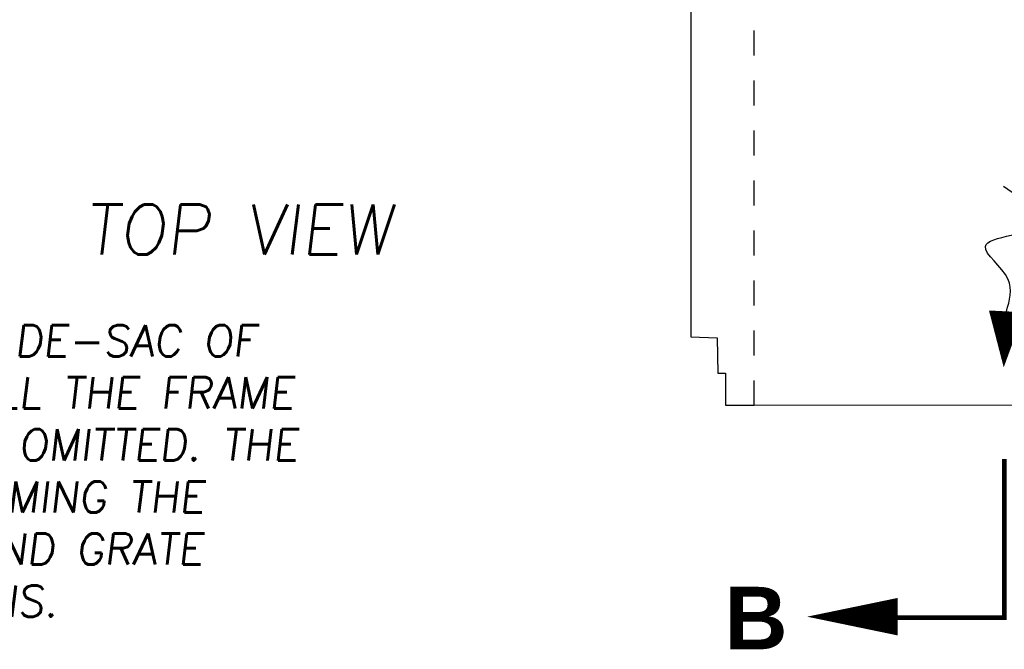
# Model space of a CAD drawing. Header units: feet. Extents: x 6 to 219, y -22 to 30.
# Tile 22 of 46: x 176.67 to 180.61, y 17.41 to 19.93. Entities that reach past the tile are written whole.
import ezdxf
from ezdxf.enums import TextEntityAlignment as Align

# ---------------------------------------------------------------- set-up
doc = ezdxf.new("R2010")
doc.units = ezdxf.units.FT
doc.header["$MEASUREMENT"] = 0
for name, pattern in [('B', [0.3, 0.25, -0.05]), ('F', [0.15, 0.1, -0.05]), ('PHANTOM2', [1.25, 0.625, -0.125, 0.125, -0.125, 0.125, -0.125])]:
    doc.linetypes.add(name, pattern=pattern)
for name, color, linetype in [('DETAILS', 4, 'Continuous'), ('PHANTOM', 7, 'PHANTOM2'), ('SHEET_TXT', 9, 'Continuous')]:
    doc.layers.add(name, color=color, linetype=linetype)
doc.styles.add('SLANTED', font='ROMANS.SHX', dxfattribs={"oblique": 7})
doc.styles.get("Standard").update_dxf_attribs({"font": 'arial.ttf'})

msp = doc.modelspace()

# ---------------------------------------------------------------- linework, layer by layer
at = {"layer": 'DETAILS', "linetype": 'Continuous'}
for p, q in [((179.35564, 20.00351), (179.35485, 18.66415)), ((179.35485, 18.66415), (179.46028, 18.66066)), ((179.46028, 18.66066), (179.46395, 18.51963)), ((179.46395, 18.51963), (179.4943, 18.51961)), ((179.4943, 18.51961), (179.49496, 18.39073)), ((179.60861, 18.39012), (179.49496, 18.39034))]:
    msp.add_line(p, q, dxfattribs=at)
at = {"layer": 'DETAILS', "linetype": 'F', "ltscale": 0.0625}
msp.add_line((179.60861, 18.39012), (179.60861, 20.00351), dxfattribs=at)
at = {"layer": 'DETAILS', "flags": 128}
msp.add_lwpolyline([(180.60865, 18.54222, 0, 0.14062, 0), (180.6197, 18.76637, 0.14062, 0.14062, 0)], format="xyseb", dxfattribs=at)
at = {"layer": 'DETAILS', "linetype": 'Continuous'}
msp.add_lwpolyline([(181.61341, 18.39095), (179.60861, 18.39012)], dxfattribs=at)
at = {"layer": 'DETAILS'}
msp.add_spline([(180.6197, 18.76637), (180.62603, 18.89455), (180.53506, 19.02572), (180.76237, 19.10913), (180.60776, 19.26544)], degree=3, dxfattribs=at)
at = {"layer": 'PHANTOM', "linetype": 'B'}
msp.add_lwpolyline([(180.15757, 17.54024, 0.01875, 0.01875, 0), (180.61101, 17.54024, 0.01875, 0.01875, 0), (180.61101, 18.17549, 0, 0, 0)], format="xyseb", dxfattribs=at)
at = {"layer": 'PHANTOM', "linetype": 'Continuous'}
msp.add_lwpolyline([(179.82103, 17.54458, 0, 0.15, 0), (180.18387, 17.54458, 0.15, 0.15, 0)], format="xyseb", dxfattribs=at)

# ---------------------------------------------------------------- texts
at = {"layer": 'PHANTOM', "insert": (179.49084, 17.66409), "char_height": 0.25, "width": 0.351345, "attachment_point": 1}
msp.add_mtext('{\\fArial|b1|i0|c0|p34;B}', dxfattribs=at)
at = {"layer": 'SHEET_TXT', "color": 3, "style": 'SLANTED', "oblique": 7}
msp.add_text('TOP VIEW', height=0.2, dxfattribs=at).set_placement((177.5446, 18.9936), align=Align.CENTER)
at = {"layer": 'SHEET_TXT', "insert": (172.74153, 18.71132), "char_height": 0.125, "width": 5.5597121, "attachment_point": 1, "style": 'SLANTED'}
msp.add_mtext('NOTE: FOR CB-1A LOCATED WITHIN THE CUL-DE-SAC OF COLE STREET, THE CONTRACTOR SHALL INSTALL THE FRAME AND GRATES ONLY. THE CURB BOX SHALL BE OMITTED. THE CONTRACTOR IS RESPONSIBLE FOR HAND FORMING THE CURB AND FLOWLINES TO MEET THE FRAME AND GRATE WITHIN THE 3\'-0" EXPANSION JOINT LOCATIONS.', dxfattribs=at)

doc.saveas('drawing.dxf')
